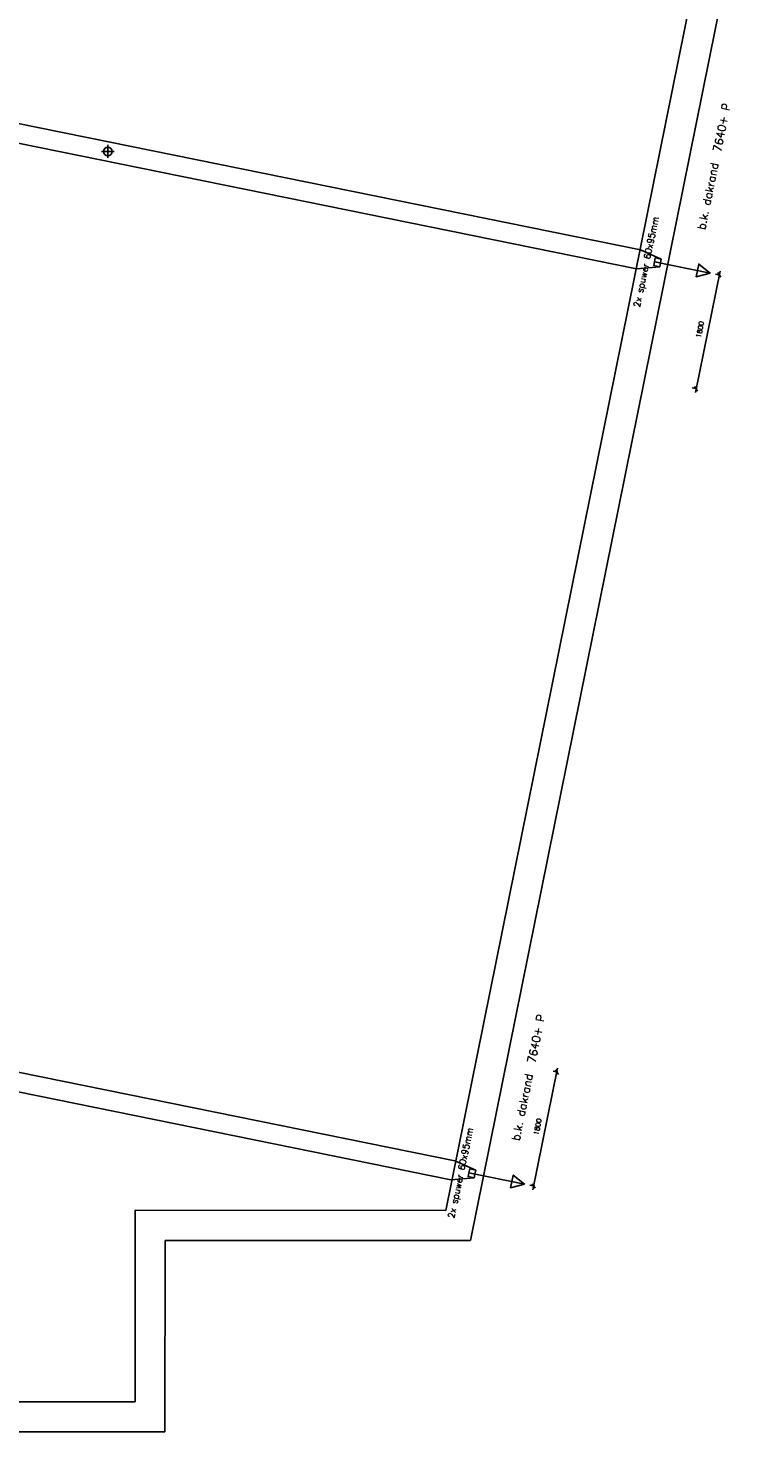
# Model space of a CAD drawing. Extents: x 7198 to 172353, y -998 to 131648.
# Tile 2 of 66: x 18784 to 30054, y -998 to 20745. Entities that reach past the tile are written whole.
import ezdxf
from ezdxf.enums import TextEntityAlignment as Align

# ---------------------------------------------------------------- set-up
doc = ezdxf.new("R2010")
doc.units = 0
doc.header["$LTSCALE"] = 50
doc.header["$MEASUREMENT"] = 0
doc.header["$PDSIZE"] = -1
doc.layers.get('0').update_dxf_attribs({"linetype": 'CONTINUOUS'})
doc.layers.get('DEFPOINTS').update_dxf_attribs({"linetype": 'CONTINUOUS'})
for name, color, linetype in [('A--L02-A3-_LOGO', 3, 'CONTINUOUS'), ('A--L21A4_BUITENWAND', 4, 'CONTINUOUS'), ('A--L27-A2-_DAKEN', 2, 'CONTINUOUS'), ('A--L27A1_DAKEN', 1, 'CONTINUOUS'), ('A--L52--', 7, 'CONTINUOUS'), ('A--L52--_F123-', 7, 'CONTINUOUS'), ('A--M1$A-_F123-', 1, 'CONTINUOUS'), ('A--T$1A-25_TEKST', 2, 'CONTINUOUS'), ('A--T01A-25_TEKST', 2, 'CONTINUOUS')]:
    doc.layers.add(name, color=color, linetype=linetype)
doc.styles.add('ALFA-0_25', font='ROMANS')
doc.styles.add('B-01', font='SIMPLEX.SHX', dxfattribs={"width": 0.8, "height": 4.5})
doc.styles.add('HIEMSTRA', font='romans.shx')
doc.dimstyles.new('STANDARD$0', dxfattribs={"dimscale": 50, "dimtxt": 2.5, "dimasz": 2, "dimexe": 2, "dimexo": 0, "dimgap": 2, "dimtad": 1, "dimdec": 0, "dimzin": 0, "dimdsep": 46, "dimtxsty": 'ALFA-0_25', "dimblk1": 'OBLIQUE', "dimblk2": 'OBLIQUE', "dimsah": 1, "dimcen": -3, "dimdle": 2, "dimclrd": 1, "dimclre": 1, "dimclrt": 2, "dimadec": 0, "dimazin": 0, "dimtfac": 0.666667, "dimtofl": 0, "dimtmove": 2, "dimatfit": 3, "dimldrblk": 'OBLIQUE', "dimfxl": 1, "dimtvp": 0.833333, "dimtolj": 1, "dimtzin": 0, "dimarcsym": 0})

# ---------------------------------------------------------------- blocks, each defined once
blk = doc.blocks.new('_OBLIQUE')
at = {"color": 0, "linetype": 'ByBlock'}
blk.add_line((-0.5, -0.5), (0.5, 0.5), dxfattribs=at)
blk = doc.blocks.new('*D464')
at = {"layer": 'A--M1$A-_F123-', "color": 1, "lineweight": -2, "transparency": 16777216}
for p, q in [((29499, 16981), (29116, 15100)), ((29503, 16920), (29429, 16935)), ((29144, 15156), (29069, 15171))]:
    blk.add_line(p, q, dxfattribs=at)
at = {"layer": 'DEFPOINTS', "color": 0, "transparency": 16777216}
for p in [(29503, 16920), (29128, 15159), (29144, 15156)]:
    blk.add_point(p, dxfattribs=at)
at = {"layer": 'A--M1$A-_F123-', "color": 1, "lineweight": -2, "transparency": 16777216}
for p, xscale, yscale, zscale, rotation in [((29487, 16923), 60, 60, 60, 78.4862903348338), ((29128, 15159), 59.99999999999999, 59.99999999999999, 59.99999999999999, 258.4862903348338)]:
    blk.add_blockref('_OBLIQUE', p, dxfattribs=dict(at, xscale=xscale, yscale=yscale, zscale=zscale, rotation=rotation))
at = {"layer": 'A--M1$A-_F123-', "color": 2, "transparency": 16777216, "insert": (29189, 16076), "char_height": 75, "attachment_point": 5, "rotation": 78.4863, "style": 'ALFA-0_25'}
blk.add_mtext('\\A1;1800', dxfattribs=at)
blk = doc.blocks.new('S050003-')
at = {"layer": 'A--L52--_F123-', "color": 1, "linetype": 'Continuous'}
for points in [[(0, 0), (2, 0)], [(1, 1), (1, -1)]]:
    blk.add_lwpolyline(points, dxfattribs=at)
blk.add_lwpolyline([(0.33, 0, 1), (1.67, 0, 1)], format="xyb", close=True, dxfattribs=at)
blk = doc.blocks.new('A$C6C660DB7')
at = {"layer": 'A--L21A4_BUITENWAND', "linetype": 'Continuous'}
for p, q in [((18178, -11699, 0), (22524, 9791, 0)), ((18559, -12164, 0), (22980, 9699, 0)), ((13366, -14665), (13369, -11698, 0)), ((13368, -11698), (18178, -11699, 0)), ((13830, -15130), (13834, -12164)), ((13834, -12164), (18559, -12164, 0)), ((697, -14665), (13366, -14665)), ((124, -15130), (13830, -15130))]:
    blk.add_line(p, q, dxfattribs=at)
blk = doc.blocks.new('*D513')
at = {"layer": 'A--M1$A-_F123-', "color": 1, "lineweight": -2, "transparency": 16777216}
for p, q in [((26984, 4635), (26601, 2754)), ((26988, 4573), (26914, 4588)), ((26629, 2809), (26554, 2824))]:
    blk.add_line(p, q, dxfattribs=at)
at = {"layer": 'DEFPOINTS', "color": 0, "transparency": 16777216}
for p in [(26988, 4573), (26613, 2812), (26629, 2809)]:
    blk.add_point(p, dxfattribs=at)
at = {"layer": 'A--M1$A-_F123-', "color": 1, "lineweight": -2, "transparency": 16777216}
for p, xscale, yscale, zscale, rotation in [((26972, 4576), 60, 60, 60, 78.4862903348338), ((26613, 2812), 59.99999999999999, 59.99999999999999, 59.99999999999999, 258.4862903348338)]:
    blk.add_blockref('_OBLIQUE', p, dxfattribs=dict(at, xscale=xscale, yscale=yscale, zscale=zscale, rotation=rotation))
at = {"layer": 'A--M1$A-_F123-', "color": 2, "transparency": 16777216, "insert": (26674, 3729), "char_height": 75, "attachment_point": 5, "rotation": 78.4863, "style": 'ALFA-0_25'}
blk.add_mtext('\\A1;1800', dxfattribs=at)

msp = doc.modelspace()

# ---------------------------------------------------------------- linework, layer by layer
at = {"layer": 'A--L27-A2-_DAKEN'}
for p, q in [((28483.8, 17127.1, 0.2), (29346.1, 16951.5, 0.2)), ((25609.5, 3016.9, 0.2), (26471.8, 2841.2, 0.2))]:
    msp.add_line(p, q, dxfattribs=at)
at = {"layer": 'A--L27-A2-_DAKEN', "elevation": -0.1}
for points in [[(28576.7, 17107.4), (28589.2, 17166), (28496.3, 17185.8), (28483.8, 17127.1)], [(28564.2, 17048.7), (28576.7, 17107.4), (28483.8, 17127.1), (28471.3, 17068.4)], [(29346.1, 16951.5), (29346.1, 16951.5), (29170.1, 17089.4), (29130.2, 16893.4)], [(25702.4, 2997.1), (25714.9, 3055.8), (25622, 3075.6), (25609.5, 3016.9)], [(25690, 2938.4), (25702.4, 2997.1), (25609.5, 3016.9), (25597, 2958.2)], [(26471.8, 2841.2), (26471.8, 2841.2), (26295.8, 2979.1), (26255.9, 2783.2)]]:
    msp.add_lwpolyline(points, close=True, dxfattribs=at)
at = {"layer": 'A--L27A1_DAKEN'}
for p, q in [((12194.6, 20577.4, -0.1), (28266.7, 17311.3, 0.2)), ((12132.7, 20283.5, -0.1), (28206.8, 17017.3, 0.2)), ((28589.2, 17166, 0.2), (28266.7, 17311.3, 0.2)), ((28206.8, 17017.3, 0.2), (28564.2, 17048.7, 0.2)), ((9320.3, 6467.2, -0.1), (25392.4, 3201, 0.2)), ((9258.4, 6173.3, -0.1), (25332.5, 2907.1, 0.2)), ((25714.9, 3055.8, 0.2), (25392.4, 3201, 0.2)), ((25332.5, 2907.1, 0.2), (25690, 2938.4, 0.2))]:
    msp.add_line(p, q, dxfattribs=at)

# ---------------------------------------------------------------- block references
at = {"layer": 'A--L02-A3-_LOGO'}
msp.add_blockref('A$C6C660DB7', (7074.3, 14132.7), dxfattribs=at)
at = {"layer": 'A--L52--', "xscale": 100, "yscale": 100, "zscale": 100}
msp.add_blockref('S050003-', (19919.2, 18835.4, -0.1), dxfattribs=at)

# ---------------------------------------------------------------- texts
at = {"layer": 'A--T$1A-25_TEKST', "style": 'B-01'}
for p in [(28254.6, 16415.5, 0.2), (25380.4, 2305.3, 0.2)]:
    msp.add_text('2x spuwer 60x95mm', height=100, rotation=77.99802, dxfattribs=at).set_placement(p)
at = {"layer": 'A--T01A-25_TEKST', "style": 'HIEMSTRA'}
for p in [(29664.7, 19567, 0.2), (26790.4, 5456.8, 0.2)]:
    msp.add_text('b.k. dakrand  7640+ P', height=125, rotation=78.4863, dxfattribs=at).set_placement(p, align=Align.RIGHT)

# ---------------------------------------------------------------- dimensions: what is measured, and where the dimension line sits
at = {"layer": 'A--M1$A-_F123-'}
for base, p1, p2, picture, middle in [((29128.1, 15158.9, 0.2), (29502.9, 16919.5, 0.2), (29143.7, 15155.7, 0.2), '*D464', (29189, 16075.7, 0.2)), ((26613.1, 2812.4, 0.2), (26987.9, 4573.1, 0.2), (26628.7, 2809.3, 0.2), '*D513', (26674, 3729.2, 0.2))]:
    dim = msp.add_linear_dim(base=base, p1=p1, p2=p2, angle=258.48629, dimstyle='STANDARD$0', override={"dimscale": 30, "dimblk1": 'OBLIQUE', "dimblk2": 'OBLIQUE'}, dxfattribs=at)
    dim.commit()
    dim.dimension.update_dxf_attribs({"geometry": picture, "text_midpoint": middle, "dimtype": 161})

doc.saveas('drawing.dxf')
